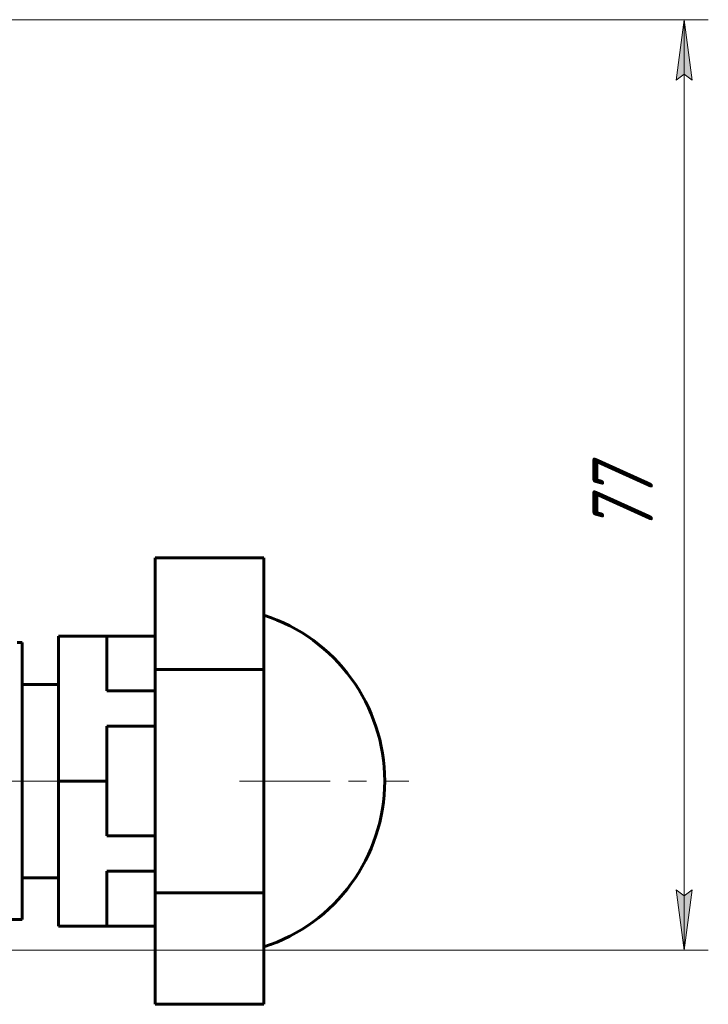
# Model space of a CAD drawing. Header units: millimetres. Extents: x 0 to 841, y 0 to 594.
# Tile 16 of 17: x 589 to 646, y 271 to 352. Entities that reach past the tile are written whole.
import ezdxf

# ---------------------------------------------------------------- set-up
doc = ezdxf.new("R2010")
doc.units = ezdxf.units.MM
for name, pattern in [('K5LT_AXLED', [12, 7.5, -1.5, 1.5, -1.5]), ('K5LT_BASIC', [0]), ('K5LT_THIN', [0])]:
    doc.linetypes.add(name, pattern=pattern)
doc.layers.add('Системный слой', color=7, linetype='Continuous')
doc.layers.add('Системный слой (1)', color=7, linetype='Continuous', true_color=0x6c6c6c)
doc.styles.add('KDIMTEXTSTYLE', font='txt', dxfattribs={"width": 0.96, "oblique": 15, "height": 5})
doc.styles.add('KTEXTSTYLE', font='txt', dxfattribs={"width": 0.96, "height": 5})
doc.dimstyles.new('KDIMSTYLE (1.00)', dxfattribs={"dimtxt": 5, "dimasz": 1, "dimexe": 2, "dimexo": 0, "dimgap": 1, "dimtad": 1, "dimtxsty": 'KDIMTEXTSTYLE', "dimsah": 1, "dimcen": 0, "dimdle": 1, "dimadec": 0, "dimazin": 0, "dimtfac": 0.667, "dimtmove": 0, "dimatfit": 3, "dimfxl": 1, "dimtvp": 1, "dimtolj": 1, "dimtzin": 0, "dimarcsym": 0})

# ---------------------------------------------------------------- blocks, each defined once
blk = doc.blocks.new('U90')
at = {"layer": 'Системный слой (1)', "color": 143, "linetype": 'K5LT_BASIC', "lineweight": 60, "true_color": 0x33acca}
for p, q in [((589.697, 296.534), (589.697, 300.656)), ((589.697, 277.756), (589.697, 296.534))]:
    blk.add_line(p, q, dxfattribs=at)
blk = doc.blocks.new('D6')
at = {"layer": 'Системный слой (1)'}
for points in [[(645.133, 347.206), (644.475, 352.206), (643.816, 347.206), (644.475, 347.706)], [(644.475, 275.206), (645.133, 280.206), (644.475, 279.706), (643.816, 280.206)]]:
    blk.add_hatch(color=7, dxfattribs=at).paths.add_polyline_path(points)
at = {"layer": 'Системный слой (1)', "color": 7, "linetype": 'K5LT_THIN', "lineweight": 18, "true_color": 0xffffff}
for p, q in [((545.297, 352.206), (646.475, 352.206)), ((643.816, 347.206), (644.475, 352.206)), ((644.475, 352.206), (645.133, 347.206)), ((644.475, 275.206), (644.475, 352.206)), ((644.475, 347.706), (643.816, 347.206)), ((645.133, 347.206), (644.475, 347.706)), ((644.475, 275.206), (643.816, 280.206)), ((643.816, 280.206), (644.475, 279.706)), ((644.475, 279.706), (645.133, 280.206)), ((645.133, 280.206), (644.475, 275.206)), ((570.297, 275.206), (646.475, 275.206))]:
    blk.add_line(p, q, dxfattribs=at)
blk.add_wipeout([(643.475, 309.621), (636.093, 309.621), (636.093, 317.464), (643.475, 317.464)]).dxf.layer = 'Системный слой (1)'
at = {"layer": 'Системный слой (1)', "color": 7, "insert": (636.887, 309.621), "char_height": 5, "attachment_point": 1, "rotation": 90, "style": 'KTEXTSTYLE'}
blk.add_mtext('\\fArial|b0|c204|p34;\\H5.0;\\W1.000;\\Q15;\\fGOST Type AU|b0|i0|c204|p34;\\Q15;\\W0.960;77', dxfattribs=at)
blk = doc.blocks.new('KDIMARROW_01')
at = {"layer": 'Системный слой'}
blk.add_hatch(color=0, dxfattribs=at).paths.add_polyline_path([(-5, -0.658), (0, 0), (-5, 0.658), (-4.5, 0)])
at = {"layer": 'Системный слой', "color": 0, "linetype": 'K5LT_THIN', "lineweight": 18}
for p, q in [((-4.5, 0), (-5, 0.658)), ((-5, 0.658), (0, 0)), ((0, 0), (-5, -0.658)), ((-5, -0.658), (-4.5, 0))]:
    blk.add_line(p, q, dxfattribs=at)
at = {"layer": 'Системный слой (1)', "color": 0, "linetype": 'K5LT_THIN', "lineweight": 18}
blk.add_line((318.819, 471.124), (317.819, 471.124), dxfattribs=at)

msp = doc.modelspace()

# ---------------------------------------------------------------- linework, layer by layer
at = {"layer": 'Системный слой (1)', "color": 143, "linetype": 'K5LT_BASIC', "lineweight": 60, "true_color": 0x33acca}
for p, q in [((600.697, 307.681), (609.697, 307.681)), ((600.697, 298.444), (600.697, 307.681)), ((609.697, 307.681), (609.697, 298.444)), ((589.295, 300.656), (589.697, 300.656)), ((596.697, 301.206), (592.697, 301.206)), ((592.697, 289.206), (592.697, 301.206)), ((596.697, 301.206), (600.697, 301.206)), ((596.697, 301.206), (596.697, 296.661)), ((600.697, 279.968), (600.697, 298.444)), ((600.697, 298.444), (609.697, 298.444)), ((609.697, 298.444), (609.697, 279.968)), ((589.697, 297.206), (592.697, 297.206)), ((596.697, 296.661), (600.697, 296.661)), ((596.697, 293.751), (600.697, 293.751)), ((596.697, 293.751), (596.697, 289.206)), ((592.697, 277.206), (592.697, 289.206)), ((596.697, 289.206), (592.697, 289.206)), ((596.697, 289.206), (596.697, 284.661)), ((596.697, 284.661), (600.697, 284.661)), ((589.697, 281.206), (592.697, 281.206)), ((596.697, 281.751), (596.697, 277.206)), ((596.697, 281.751), (600.697, 281.751)), ((600.697, 270.731), (600.697, 279.968)), ((600.697, 279.968), (609.697, 279.968)), ((609.697, 279.968), (609.697, 270.731)), ((588.775, 277.756), (589.697, 277.756)), ((596.697, 277.206), (592.697, 277.206)), ((596.697, 277.206), (600.697, 277.206)), ((600.697, 270.731), (609.697, 270.731))]:
    msp.add_line(p, q, dxfattribs=at)
at = {"layer": 'Системный слой (1)', "color": 30, "linetype": 'K5LT_AXLED', "lineweight": 18, "true_color": 0xff8000}
for p, q in [((575.697, 289.206), (594.697, 289.206)), ((607.697, 289.206), (621.697, 289.206))]:
    msp.add_line(p, q, dxfattribs=at)
at = {"layer": 'Системный слой (1)', "color": 143, "linetype": 'K5LT_BASIC', "lineweight": 60, "true_color": 0x33acca}
for start, end in [(0, 72.15314), (287.84686, 0)]:
    msp.add_arc((605.278, 289.206), 14.419, start, end, dxfattribs=at)

# ---------------------------------------------------------------- block references
at = {"layer": 'Системный слой (1)'}
msp.add_blockref('U90', (0, 0), dxfattribs=at)

# ---------------------------------------------------------------- next in the draw order: dimensions: what is measured, and where the dimension line sits
at = {"layer": 'Системный слой (1)', "color": 7}
dim = msp.add_linear_dim(base=(644.475, 275.206), p1=(545.297, 352.206), p2=(570.297, 275.206), angle=90, dimstyle='KDIMSTYLE (1.00)', override={"dimexo": 0, "dimpost": '\\fGOST Type AU|b0|c204|p34;\\H5.0;\\W0.960;\\Q15;<>', "dimblk1": 'KDIMARROW_01', "dimblk2": 'KDIMARROW_01', "dimse1": 0, "dimse2": 0, "dimclrt": 7, "dimtol": 1, "dimtp": 0, "dimtm": 0, "dimtdec": 5, "dimtolj": 1}, dxfattribs=at)
dim.commit()
dim.dimension.update_dxf_attribs({"geometry": 'D6', "text_midpoint": (644.475, 313.706), "dimtype": 160})

doc.saveas('drawing.dxf')
